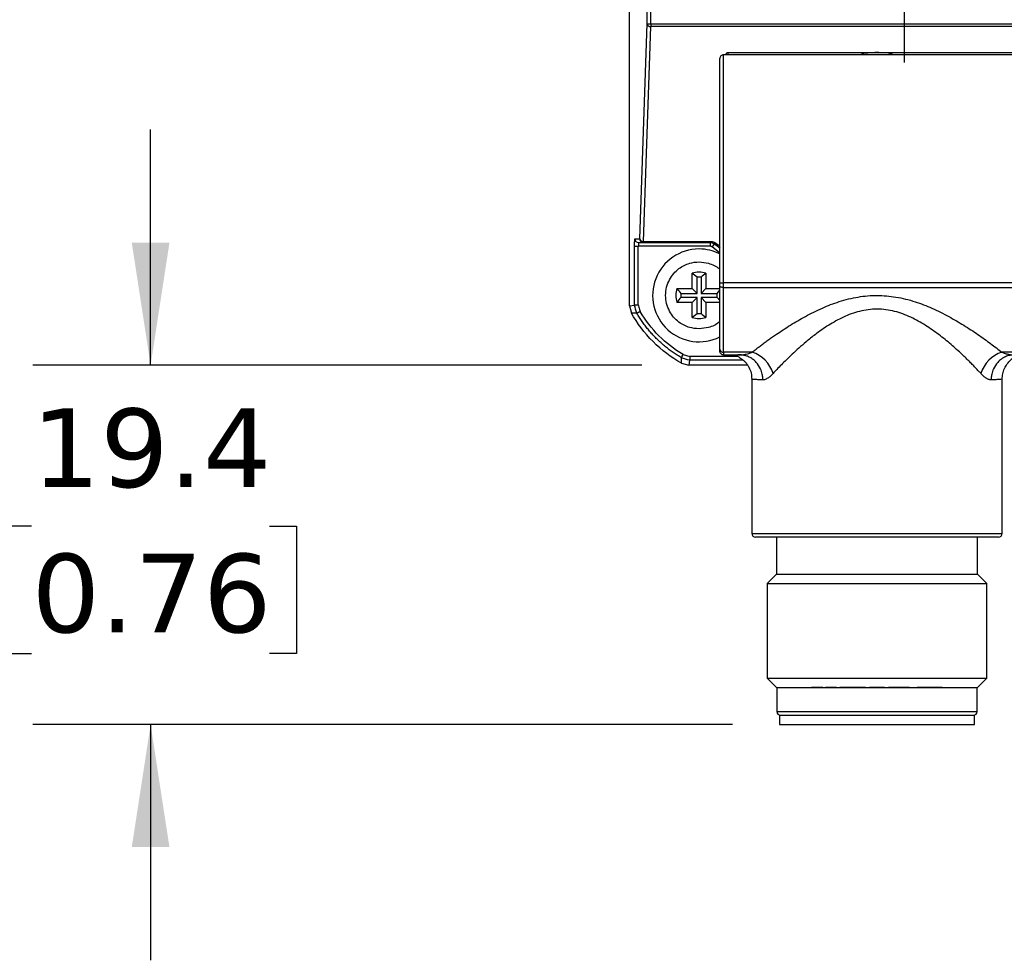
# Model space of a CAD drawing. Header units: millimetres. Extents: x 13 to 546, y 13 to 419.
# Tile 27 of 48: x 378 to 431, y 195 to 245. Entities that reach past the tile are written whole.
import ezdxf

# ---------------------------------------------------------------- set-up
doc = ezdxf.new("R2010")
doc.units = ezdxf.units.MM
doc.header["$LTSCALE"] = 2
doc.linetypes.add('SLD-Center', pattern=[19.05, 15.24, -1.27, 1.27, -1.27])
doc.linetypes.add('SLD-Solid', pattern=[0])
doc.layers.add('CENTER', color=40, linetype='SLD-Center')
doc.layers.add('DIMENSIONS', color=140, linetype='SLD-Solid', lineweight=25)
doc.styles.add('SLDTEXTSTYLE0', font='VERDANA.TTF')
doc.dimstyles.new('SLDDIMSTYLE3', dxfattribs={"dimtxt": 4.316016, "dimasz": 6.604, "dimexe": 0, "dimexo": 0.0625, "dimgap": 1.079004, "dimtad": 0, "dimtih": 1, "dimtoh": 1, "dimrnd": 1e-09, "dimzin": 12, "dimdsep": 46, "dimtxsty": 'SLDTEXTSTYLE0', "dimsah": 1, "dimcen": 0.09, "dimadec": 0, "dimazin": 3, "dimtfac": 1, "dimtmove": 0, "dimatfit": 0, "dimfxl": 0, "dimfrac": 2, "dimtolj": 1, "dimtzin": 12, "dimarcsym": 0})

# ---------------------------------------------------------------- blocks, each defined once
blk = doc.blocks.new('_D_14')
at = {"layer": 'DIMENSIONS'}
for p, q in [((385.291, 226.764), (385.291, 239.464)), ((411.765, 226.764), (378.941, 226.764)), ((378.878, 218.087), (377.428, 218.087)), ((377.428, 218.087), (377.428, 211.228)), ((391.703, 218.087), (393.153, 218.087)), ((393.153, 218.087), (393.153, 211.228)), ((377.428, 211.228), (378.878, 211.228)), ((393.153, 211.228), (391.703, 211.228)), ((416.654, 207.401), (378.941, 207.401)), ((385.291, 207.401), (385.291, 194.701))]:
    blk.add_line(p, q, dxfattribs=at)
for points in [[(385.291, 226.764), (386.307, 233.368), (384.275, 233.368)], [(385.291, 207.401), (384.275, 200.797), (386.307, 200.797)]]:
    blk.add_solid(points, dxfattribs=at)
at = {"layer": 'DIMENSIONS', "char_height": 4.2333, "attachment_point": 1, "style": 'SLDTEXTSTYLE0'}
for s, insert in [('19.4', (378.878, 224.43)), ('0.76', (378.878, 216.605))]:
    blk.add_mtext(s, dxfattribs=dict(at, insert=insert))
blk = doc.blocks.new('SW_CENTERMARKSYMBOL_4')
at = {"layer": 'CENTER', "color": 0}
for p, q in [((0, 2.54), (0, 4.29)), ((0, 0), (0, 2.54)), ((-2.54, 0), (-4.29, 0)), ((0, 0), (-2.54, 0)), ((0, 0), (0, -2.54)), ((0, 0), (2.54, 0)), ((2.54, 0), (4.29, 0)), ((0, -2.54), (0, -4.29))]:
    blk.add_line(p, q, dxfattribs=at)

msp = doc.modelspace()

# ---------------------------------------------------------------- linework, layer by layer
for p, q in [((411.10406, 229.96463), (411.10406, 281.069668)), ((412.051235, 245.1466), (412.051235, 277.142972)), ((412.251116, 245.1466), (412.251116, 277.142972)), ((411.652651, 233.571333), (412.051235, 245.1466)), ((411.852534, 233.429912), (412.251116, 245.005179)), ((412.051235, 245.1466), (412.251116, 245.1466)), ((412.251116, 245.1466), (412.251116, 245.005179)), ((412.251116, 245.1466), (457.061794, 245.1466)), ((457.061794, 245.005179), (412.251116, 245.005179)), ((416.375952, 243.606991), (453.012161, 243.606991)), ((415.968636, 231.193326), (415.968636, 243.284587)), ((416.168636, 231.193326), (416.168636, 243.484282)), ((453.144236, 243.484282), (416.168636, 243.484282)), ((411.393544, 233.571333), (411.652651, 233.571333)), ((411.379771, 230.001786), (411.37977, 233.171333)), ((411.37977, 233.171333), (411.579652, 233.171333)), ((415.443645, 233.171333), (411.579652, 233.171333)), ((411.579652, 230.018366), (411.579652, 233.171333)), ((411.593425, 233.371333), (411.852534, 233.371333)), ((411.852534, 233.429912), (415.443721, 233.429912)), ((411.852534, 233.371333), (415.443645, 233.371333)), ((415.443645, 233.371333), (415.443645, 233.171333)), ((415.669967, 233.301097), (415.556799, 233.136194)), ((415.968636, 232.791901), (415.556799, 233.136194)), ((415.783332, 233.324443), (415.968636, 233.189591)), ((414.476816, 230.898067), (414.476816, 231.715491)), ((414.744766, 230.630118), (414.744766, 231.499266)), ((414.958867, 231.499266), (414.958867, 230.630118)), ((415.226816, 231.715491), (415.226816, 230.898067)), ((413.659392, 230.898067), (414.476816, 230.898067)), ((414.476816, 230.898067), (414.744766, 230.630118)), ((415.226816, 230.898067), (414.958867, 230.630118)), ((415.226816, 230.898067), (415.968636, 230.898067)), ((415.968636, 231.193326), (416.168636, 231.193326)), ((416.168636, 230.940253), (416.168636, 231.193326)), ((453.144236, 231.193326), (416.168636, 231.193326)), ((416.168636, 230.940253), (453.144236, 230.940253)), ((416.168636, 227.463123), (416.168636, 230.940253)), ((413.875618, 230.630118), (414.744766, 230.630118)), ((414.744766, 230.416016), (413.875618, 230.416016)), ((414.476816, 230.148067), (414.744766, 230.416016)), ((414.744766, 229.546868), (414.744766, 230.416016)), ((414.958867, 230.630118), (415.828015, 230.630118)), ((415.226816, 230.148067), (414.958867, 230.416016)), ((415.828015, 230.416016), (414.958867, 230.416016)), ((414.958867, 230.416016), (414.958867, 229.546868)), ((415.828015, 230.630118), (415.968636, 230.804377)), ((415.968636, 230.241757), (415.828015, 230.416016)), ((411.10406, 229.96463), (411.379771, 230.001786)), ((411.10406, 229.96463), (411.206836, 229.572485)), ((414.476816, 230.148067), (413.659392, 230.148067)), ((414.476816, 229.330643), (414.476816, 230.148067)), ((415.226816, 230.148067), (415.226816, 229.330643)), ((415.968636, 230.148067), (415.226816, 230.148067)), ((411.503176, 229.559977), (411.206836, 229.572485)), ((413.912971, 226.866349), (413.90505, 227.159569)), ((416.937972, 227.236545), (414.362732, 227.236545)), ((417.71879, 227.463123), (416.168636, 227.463123)), ((416.168636, 227.463123), (416.168636, 227.317592)), ((416.168636, 227.317592), (417.049069, 227.317592)), ((438.21876, 227.463123), (431.169324, 227.463123)), ((413.912971, 226.866349), (414.305117, 226.763573)), ((414.346125, 227.036662), (414.305117, 226.763573)), ((417.474179, 226.763573), (414.305117, 226.763573)), ((417.230741, 227.036661), (414.346125, 227.036662)), ((417.694082, 226.019368), (417.694082, 217.701459)), ((431.194032, 217.701459), (431.194032, 226.01938)), ((417.694082, 217.701459), (424.444057, 217.701459)), ((424.444057, 217.701459), (431.194032, 217.701459)), ((419.019057, 217.501459), (419.019057, 215.501459)), ((429.869057, 215.501459), (429.869057, 217.501459)), ((419.019057, 215.501459), (418.519057, 215.001459)), ((419.019057, 215.501459), (424.444057, 215.501459)), ((424.444057, 215.501459), (429.869057, 215.501459)), ((430.369057, 215.001459), (429.869057, 215.501459)), ((418.519057, 215.001459), (418.519057, 209.901459)), ((418.519057, 215.001459), (430.369057, 215.001459)), ((430.369057, 209.901459), (430.369057, 215.001459)), ((418.519057, 209.901459), (419.019057, 209.401459)), ((418.519057, 209.901459), (424.444057, 209.901459)), ((424.444057, 209.901459), (430.369057, 209.901459)), ((429.869057, 209.401459), (430.369057, 209.901459)), ((419.019057, 209.401459), (424.444057, 209.401459)), ((419.044057, 209.401459), (419.044057, 208.101459)), ((424.444057, 209.401459), (429.869057, 209.401459)), ((429.844057, 208.101459), (429.844057, 209.401459)), ((419.044057, 208.101459), (424.444057, 208.101459)), ((424.444057, 208.101459), (429.844057, 208.101459)), ((419.194057, 207.901459), (419.194057, 207.401459)), ((419.194057, 207.901459), (424.444057, 207.901459)), ((424.444057, 207.901459), (429.694057, 207.901459)), ((429.694057, 207.401459), (429.694057, 207.901459)), ((419.194057, 207.401459), (424.444057, 207.401459)), ((424.444057, 207.401459), (429.694057, 207.401459))]:
    msp.add_line(p, q)
at = {"flags": 128}
for points in [[(411.852534, 233.371333), (411.852534, 233.372296), (411.852534, 233.375176), (411.852534, 233.379945), (411.852534, 233.386557), (411.852534, 233.394949), (411.852534, 233.405039), (411.852534, 233.416731), (411.852534, 233.429912)], [(416.168636, 230.940253), (416.129618, 230.942198), (416.0921, 230.947959), (416.057522, 230.957313), (416.027215, 230.969902), (416.002342, 230.985242), (415.98386, 231.002744), (415.972479, 231.021733), (415.968636, 231.041482)]]:
    msp.add_lwpolyline(points, dxfattribs=at)
for centre, radius, start, end in [((412.230516, 245.188027), 0.184005, 193.0110601, 276.428151), ((411.593484, 233.571274), 0.199941, 179.9830311, 269.983021), ((411.831932, 233.61276), 0.184005, 193.0111486, 276.4283702), ((411.852592, 233.571274), 0.199941, 179.9830309, 269.9833858), ((414.851816, 230.523067), 2.5, 90, 296.6821332), ((414.851816, 230.523067), 2.5, 63.4660542, 90), ((414.851816, 230.523067), 1.25, 72.5423969, 107.4576031), ((414.851816, 230.523067), 0.982051, 83.7419002, 96.2580998), ((414.851816, 230.523067), 1.25, 162.5423969, 197.4576031), ((414.851816, 230.523067), 0.982051, 173.7419002, 186.2580998), ((414.851816, 230.523067), 0.982051, 353.7419002, 6.2580998), ((414.851816, 230.523067), 1.25, 252.5423969, 287.4576031), ((414.851816, 230.523067), 0.982051, 263.7419002, 276.2580998), ((416.15509, 227.64976), 0.187128, 184.8633714, 274.1512824), ((417.183538, 225.82133), 1.726841, 16.452718, 71.9431641), ((431.704576, 225.82133), 1.726841, 108.0568359, 163.547282), ((417.894082, 217.701459), 0.2, 180, 270), ((430.994032, 217.701459), 0.2, 270, 0), ((419.244057, 208.101459), 0.2, 180, 270), ((429.644057, 208.101459), 0.2, 270, 0)]:
    msp.add_arc(centre, radius, start, end)
msp.add_ellipse((416.168636, 243.284587), major_axis=(0.2, 0), ratio=0.998472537, start_param=1.570796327, end_param=3.141592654)
for points, knots in [([(416.275007, 243.484282), (416.288054, 243.504788), (416.301556, 243.526008), (416.323771, 243.551049), (416.343273, 243.571877), (416.362083, 243.592089), (416.375952, 243.606991)], [0, 0, 0, 0, 0.472998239, 0.4894862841, 0.6236090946, 1, 1, 1, 1]), ([(416.44388, 243.484282), (416.436469, 243.501263), (416.415939, 243.548306), (416.391542, 243.58411), (416.375952, 243.606991)], [0, 0, 0, 0, 0.360957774, 1, 1, 1, 1]), ([(424.44413, 243.603871), (424.279536, 243.599912), (424.017523, 243.593609), (423.730161, 243.559223), (423.614989, 243.509055), (423.590537, 243.490835), (423.587078, 243.484469), (423.586977, 243.484282)], [0, 0, 0, 0, 0.565031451, 0.89945719, 0.975197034, 0.999271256, 1, 1, 1, 1]), ([(425.301154, 243.484282), (425.301059, 243.484452), (425.298001, 243.489946), (425.277937, 243.505899), (425.135776, 243.573321), (424.842522, 243.593106), (424.576762, 243.600287), (424.44413, 243.603871)], [0, 0, 0, 0, 0.000667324, 0.021544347, 0.085099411, 0.543403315, 1, 1, 1, 1]), ([(411.37977, 233.171333), (411.3798, 233.192077), (411.37986, 233.233153), (411.380366, 233.293191), (411.38118, 233.350483), (411.382336, 233.404667), (411.383815, 233.458016), (411.385872, 233.506739), (411.388278, 233.543369), (411.390907, 233.568008), (411.392642, 233.570196), (411.393544, 233.571333)], [0, 0, 0, 0, 0.09903914, 0.196107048, 0.293674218, 0.394174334, 0.499838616, 0.619806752, 0.759773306, 0.87521078, 1, 1, 1, 1]), ([(411.593425, 233.371333), (411.589809, 233.371333), (411.586236, 233.349779), (411.581136, 233.275731), (411.579652, 233.22384), (411.579652, 233.171333)], [0, 0, 0, 0, 0.5, 0.5, 1, 1, 1, 1]), ([(415.556799, 233.136194), (415.545285, 233.143192), (415.522494, 233.157045), (415.483726, 233.169084), (415.457098, 233.170578), (415.443645, 233.171333)], [0, 0, 0, 0, 0.335644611, 0.664355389, 1, 1, 1, 1]), ([(415.443721, 233.429912), (415.463652, 233.429332), (415.50369, 233.428168), (415.563204, 233.418787), (415.631792, 233.401283), (415.708479, 233.371534), (415.757921, 233.34043), (415.783332, 233.324443)], [0, 0, 0, 0, 0.157219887, 0.315836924, 0.478863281, 0.732150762, 1, 1, 1, 1]), ([(415.783332, 233.324444), (415.762107, 233.309009), (415.739643, 233.297875), (415.699672, 233.289621), (415.682408, 233.292552), (415.670033, 233.301052)], [0, 0, 0, 0, 0.5, 0.5, 1, 1, 1, 1]), ([(414.851816, 228.723067), (414.681624, 228.737202), (414.296152, 228.769216), (413.824509, 229.015726), (413.473582, 229.341449), (413.243392, 229.680704), (413.088508, 230.079779), (413.033193, 230.523075), (413.088507, 230.966326), (413.243458, 231.365687), (413.473683, 231.704501), (413.824735, 232.032013), (414.295745, 232.267956), (414.852973, 232.348478), (415.402648, 232.263069), (415.788682, 232.099867), (415.95646, 231.940242), (415.968636, 231.928657)], [0, 0, 0, 0, 0.074425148, 0.16856634, 0.226036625, 0.283431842, 0.346758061, 0.412033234, 0.477308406, 0.540634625, 0.598104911, 0.655500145, 0.749641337, 0.824066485, 0.898491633, 0.992632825, 1, 1, 1, 1]), ([(415.968636, 231.041482), (415.968636, 231.057263), (415.968636, 231.088573), (415.968636, 231.140277), (415.968636, 231.175548), (415.968636, 231.193326)], [0, 0, 0, 0, 0.335122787, 0.664877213, 1, 1, 1, 1]), ([(415.968636, 227.633895), (415.968636, 227.687108), (415.968636, 227.793402), (415.968636, 227.962567), (415.968636, 228.138536), (415.968636, 228.322023), (415.968636, 228.512837), (415.968636, 228.711027), (415.968636, 228.916583), (415.968636, 229.199569), (415.968636, 229.568855), (415.968636, 230.036282), (415.968636, 230.525541), (415.968636, 230.869238), (415.968636, 231.041482)], [0, 0, 0, 0, 0.062624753, 0.125096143, 0.187473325, 0.249815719, 0.312182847, 0.37463416, 0.437228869, 0.500025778, 0.625111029, 0.749816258, 0.874620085, 1, 1, 1, 1]), ([(417.71879, 227.463123), (417.77287, 227.506148), (417.881293, 227.592406), (418.052811, 227.725396), (418.231254, 227.861006), (418.417245, 227.999227), (418.610614, 228.139717), (418.811411, 228.282241), (419.189165, 228.544024), (419.764276, 228.922004), (420.590556, 229.404825), (421.466226, 229.842204), (422.418342, 230.211362), (423.412097, 230.460725), (424.450566, 230.550308), (425.49042, 230.458793), (426.484671, 230.206475), (427.43741, 229.835277), (428.311847, 229.396997), (429.136631, 228.914001), (429.76396, 228.50106), (430.236686, 228.17011), (430.570568, 227.926479), (430.883564, 227.689524), (431.074365, 227.538357), (431.169324, 227.463123)], [0, 0, 0, 0, 0.017589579, 0.035264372, 0.053037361, 0.070921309, 0.088928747, 0.107071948, 0.125362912, 0.188514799, 0.250127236, 0.314956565, 0.375277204, 0.439335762, 0.500398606, 0.561439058, 0.625777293, 0.686109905, 0.750976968, 0.812512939, 0.875593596, 0.907254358, 0.938498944, 0.969391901, 1, 1, 1, 1]), ([(411.379771, 230.001786), (411.381053, 230.001917), (411.383748, 230.002192), (411.399878, 230.003725), (411.427125, 230.006054), (411.467299, 230.009296), (411.519486, 230.013381), (411.559135, 230.016666), (411.579652, 230.018366)], [0, 0, 0, 0, 0.132933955, 0.279336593, 0.439233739, 0.612640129, 0.799562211, 1, 1, 1, 1]), ([(411.579652, 230.018366), (411.587781, 229.976346), (411.604025, 229.892376), (411.638664, 229.768579), (411.668361, 229.688309), (411.683232, 229.648114)], [0, 0, 0, 0, 0.333356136, 0.666175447, 1, 1, 1, 1]), ([(413.912971, 226.866349), (413.357123, 227.179198), (412.833738, 227.574219), (411.914706, 228.493251), (411.519685, 229.016636), (411.206836, 229.572485)], [0, 0, 0, 0, 0.5, 0.5, 1, 1, 1, 1]), ([(413.90505, 227.159569), (413.830234, 227.204463), (413.680269, 227.294451), (413.461793, 227.440734), (413.248053, 227.595419), (413.040084, 227.759038), (412.838298, 227.931046), (412.643243, 228.111132), (412.455394, 228.298871), (412.275199, 228.493814), (412.103083, 228.695486), (411.939356, 228.90334), (411.784562, 229.116962), (411.638172, 229.335316), (411.548107, 229.485202), (411.503176, 229.559977)], [0, 0, 0, 0, 0.0762397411, 0.1528211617, 0.2296840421, 0.3067668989, 0.3840072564, 0.4613419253, 0.5387072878, 0.6160395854, 0.6932752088, 0.7703509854, 0.8472044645, 0.9237741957, 1, 1, 1, 1]), ([(411.683232, 229.648114), (411.669576, 229.64142), (411.64405, 229.628908), (411.610726, 229.612476), (411.585871, 229.600331), (411.569285, 229.592335), (411.543418, 229.57985), (411.512854, 229.564618), (411.506344, 229.561499), (411.503199, 229.559992)], [0, 0, 0, 0, 0.148327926, 0.277254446, 0.380829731, 0.455822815, 0.50094426, 0.758906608, 1, 1, 1, 1]), ([(413.992998, 227.339725), (413.516077, 227.620113), (413.081348, 227.956717), (412.303466, 228.733625), (411.964133, 229.173876), (411.683232, 229.648114)], [0, 0, 0, 0, 0.5, 0.5, 1, 1, 1, 1]), ([(430.048442, 226.310413), (430.006584, 226.355834), (429.919467, 226.450367), (429.776747, 226.601661), (429.617452, 226.766773), (429.439873, 226.946085), (429.242954, 227.13942), (429.009817, 227.362251), (428.74044, 227.609901), (428.436167, 227.879134), (428.116513, 228.147116), (427.668582, 228.497415), (427.070288, 228.919729), (426.279233, 229.363965), (425.404588, 229.693125), (424.76719, 229.78023), (424.132181, 229.781151), (423.495419, 229.696149), (422.620356, 229.369525), (421.829863, 228.926968), (421.168836, 228.463419), (420.507375, 227.9321), (419.990597, 227.472485), (419.56379, 227.059361), (419.29191, 226.787841), (419.051448, 226.53904), (418.908546, 226.384768), (418.839671, 226.310413)], [0, 0, 0, 0, 0.017234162, 0.035868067, 0.055904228, 0.077344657, 0.100190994, 0.124444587, 0.155414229, 0.186476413, 0.217700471, 0.248989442, 0.311517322, 0.374058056, 0.436618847, 0.499317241, 0.500025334, 0.562614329, 0.625091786, 0.687652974, 0.74988875, 0.797413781, 0.874806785, 0.90927743, 0.941628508, 0.971866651, 1, 1, 1, 1]), ([(415.968636, 229.117467), (415.956459, 229.105896), (415.788652, 228.946433), (415.403076, 228.773801), (415.02066, 228.738606), (414.851816, 228.723067)], [0, 0, 0, 0, 0.041869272, 0.576967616, 1, 1, 1, 1]), ([(413.90505, 227.15957), (413.905495, 227.160499), (413.906411, 227.162406), (413.911686, 227.173231), (413.92004, 227.190267), (413.932721, 227.21598), (413.955289, 227.263043), (413.978034, 227.309296), (413.992998, 227.339725)], [0, 0, 0, 0, 0.118056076, 0.242383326, 0.371104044, 0.501879, 0.672301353, 1, 1, 1, 1]), ([(413.992998, 227.339725), (414.033148, 227.324932), (414.113328, 227.29539), (414.236945, 227.260887), (414.320781, 227.244663), (414.362732, 227.236545)], [0, 0, 0, 0, 0.333814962, 0.666643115, 1, 1, 1, 1]), ([(414.362732, 227.236545), (414.361436, 227.221024), (414.358908, 227.190763), (414.355592, 227.148853), (414.352754, 227.113121), (414.35042, 227.084368), (414.348578, 227.06272), (414.347247, 227.048008), (414.346369, 227.039091), (414.346204, 227.037452), (414.346125, 227.036662)], [0, 0, 0, 0, 0.151689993, 0.295743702, 0.432163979, 0.560955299, 0.682124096, 0.795679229, 0.901632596, 1, 1, 1, 1]), ([(415.968636, 227.517651), (415.968636, 227.519525), (415.968636, 227.523245), (415.968636, 227.538996), (415.968636, 227.562353), (415.968636, 227.59341), (415.968636, 227.62033), (415.968636, 227.633895)], [0, 0, 0, 0, 0.2020958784, 0.4010512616, 0.5989487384, 0.7979041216, 1, 1, 1, 1]), ([(416.168636, 227.317592), (416.154189, 227.318505), (416.124098, 227.320406), (416.079451, 227.336506), (416.036704, 227.364168), (416.000443, 227.404919), (415.973988, 227.457445), (415.970456, 227.497184), (415.968636, 227.517651)], [0, 0, 0, 0, 0.138076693, 0.287601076, 0.448565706, 0.620961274, 0.80477684, 1, 1, 1, 1]), ([(417.136537, 227.314054), (417.061064, 227.315499), (416.89991, 227.318584), (416.850323, 227.30189), (416.884534, 227.268136), (416.943312, 227.232699), (417.026811, 227.184212), (417.129337, 227.11852), (417.243444, 227.03092), (417.357647, 226.920829), (417.461671, 226.79118), (417.577616, 226.598486), (417.675106, 226.333586), (417.68773, 226.124917), (417.694116, 226.019365)], [0, 0, 0, 0, 0.186561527, 0.398355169, 0.491225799, 0.573040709, 0.642479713, 0.698967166, 0.744534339, 0.783148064, 0.818591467, 0.853581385, 0.925935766, 1, 1, 1, 1]), ([(417.049069, 227.317592), (417.053738, 227.317585), (417.062512, 227.317571), (417.070754, 227.317476), (417.074611, 227.317431)], [0, 0, 0, 0, 0.532133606, 1, 1, 1, 1]), ([(417.074611, 227.317431), (417.105831, 227.319011), (417.171014, 227.322309), (417.276518, 227.337076), (417.396906, 227.361356), (417.545499, 227.400271), (417.65578, 227.44027), (417.71879, 227.463123)], [0, 0, 0, 0, 0.153457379, 0.320393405, 0.50093308, 0.714857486, 1, 1, 1, 1]), ([(418.291647, 225.967336), (418.290921, 226.002158), (418.288781, 226.104811), (418.258931, 226.310294), (418.161372, 226.609536), (417.986017, 226.87764), (417.78202, 227.068204), (417.608727, 227.182215), (417.428957, 227.26037), (417.250243, 227.307222), (417.131916, 227.314103), (417.074611, 227.317435)], [0, 0, 0, 0, 0.049732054, 0.146609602, 0.295823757, 0.499880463, 0.608368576, 0.713658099, 0.814558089, 0.910190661, 1, 1, 1, 1]), ([(431.813502, 227.317435), (431.778133, 227.315985), (431.705904, 227.313025), (431.596357, 227.295038), (431.484511, 227.265796), (431.371872, 227.223394), (431.260184, 227.167482), (431.151406, 227.097739), (431.047583, 227.014325), (430.88684, 226.85428), (430.726617, 226.609346), (430.629125, 226.310045), (430.599322, 226.104633), (430.597189, 226.002084), (430.596466, 225.967336)], [0, 0, 0, 0, 0.055429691, 0.113195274, 0.173203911, 0.235315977, 0.299342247, 0.365043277, 0.432131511, 0.500276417, 0.704384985, 0.853583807, 0.950389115, 1, 1, 1, 1]), ([(431.169324, 227.463123), (431.213047, 227.44695), (431.293541, 227.417176), (431.403183, 227.38447), (431.526593, 227.353274), (431.662941, 227.326812), (431.765369, 227.32043), (431.813503, 227.317431)], [0, 0, 0, 0, 0.197839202, 0.36422095, 0.499155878, 0.764644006, 1, 1, 1, 1]), ([(431.193997, 226.019365), (431.199375, 226.114116), (431.207507, 226.257404), (431.260395, 226.446768), (431.316079, 226.587391), (431.387795, 226.720655), (431.504368, 226.890899), (431.655088, 227.052262), (431.797125, 227.183193), (431.871516, 227.266864), (431.861098, 227.308709), (431.774253, 227.310488), (431.735738, 227.311278)], [0, 0, 0, 0, 0.068886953, 0.104174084, 0.140341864, 0.178993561, 0.222907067, 0.333607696, 0.477063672, 0.649595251, 0.844599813, 1, 1, 1, 1]), ([(418.839671, 226.310413), (418.815633, 226.284977), (418.767892, 226.234459), (418.696496, 226.16893), (418.626205, 226.1118), (418.548113, 226.057362), (418.463716, 226.010723), (418.374421, 225.976715), (418.319128, 225.97045), (418.291647, 225.967336)], [0, 0, 0, 0, 0.126621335, 0.251482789, 0.375038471, 0.497756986, 0.668162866, 0.835073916, 1, 1, 1, 1]), ([(430.596467, 225.967336), (430.580136, 225.968751), (430.547385, 225.971587), (430.495943, 225.984652), (430.442744, 226.004169), (430.387628, 226.030739), (430.304612, 226.079708), (430.190957, 226.163985), (430.096296, 226.261245), (430.048442, 226.310413)], [0, 0, 0, 0, 0.098757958, 0.198050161, 0.298211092, 0.399566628, 0.502431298, 0.748461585, 1, 1, 1, 1]), ([(418.291647, 225.967336), (418.220462, 225.970512), (418.057562, 225.977779), (417.88653, 225.988752), (417.764347, 226.000331), (417.699408, 226.010243), (417.701833, 226.016765), (417.702801, 226.019368)], [0, 0, 0, 0, 0.191641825, 0.438559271, 0.633932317, 0.853875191, 1, 1, 1, 1]), ([(431.178579, 226.01938), (431.177157, 226.014764), (431.174077, 226.004764), (431.027814, 225.9906), (430.830977, 225.977778), (430.667779, 225.970512), (430.596467, 225.967336)], [0, 0, 0, 0, 0.2591449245, 0.5613699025, 0.8083328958, 1, 1, 1, 1]), ([(430.994032, 217.501459), (430.994032, 217.501459), (430.303912, 217.501459), (427.847265, 217.501459), (426.181169, 217.501459), (422.706944, 217.501459), (421.040849, 217.501459), (418.584201, 217.501459), (417.894082, 217.501459), (417.894082, 217.501459)], [0, 0, 0, 0, 0.25, 0.25, 0.5, 0.5, 0.75, 0.75, 1, 1, 1, 1]), ([(421.221492, 209.401459), (421.280397, 209.401459), (421.339185, 209.401459), (421.437141, 209.401459), (421.476114, 209.401459), (421.521198, 209.401459), (421.527219, 209.401459), (421.504236, 209.401459), (421.475276, 209.401459), (421.391972, 209.401459), (421.337792, 209.401459), (421.222246, 209.401459), (421.161108, 209.401459), (421.052266, 209.401459), (421.004777, 209.401459), (420.939325, 209.401459), (420.921492, 209.401459), (420.921492, 209.401459)], [0, 0, 0, 0, 0.125, 0.125, 0.25, 0.25, 0.375, 0.375, 0.5, 0.5, 0.625, 0.625, 0.75, 0.75, 0.875, 0.875, 1, 1, 1, 1]), ([(421.970896, 209.401459), (422.029801, 209.401459), (422.08859, 209.401459), (422.186545, 209.401459), (422.225518, 209.401459), (422.270602, 209.401459), (422.276624, 209.401459), (422.25364, 209.401459), (422.22468, 209.401459), (422.141376, 209.401459), (422.087196, 209.401459), (421.97165, 209.401459), (421.910512, 209.401459), (421.80167, 209.401459), (421.754181, 209.401459), (421.68873, 209.401459), (421.670896, 209.401459), (421.670896, 209.401459)], [0, 0, 0, 0, 0.125, 0.125, 0.25, 0.25, 0.375, 0.375, 0.5, 0.5, 0.625, 0.625, 0.75, 0.75, 0.875, 0.875, 1, 1, 1, 1]), ([(422.748355, 209.401459), (422.80726, 209.401459), (422.866049, 209.401459), (422.964004, 209.401459), (423.002977, 209.401459), (423.048061, 209.401459), (423.054083, 209.401459), (423.031099, 209.401459), (423.002139, 209.401459), (422.918835, 209.401459), (422.864655, 209.401459), (422.749109, 209.401459), (422.687971, 209.401459), (422.579129, 209.401459), (422.53164, 209.401459), (422.466188, 209.401459), (422.448355, 209.401459), (422.448355, 209.401459)], [0, 0, 0, 0, 0.125, 0.125, 0.25, 0.25, 0.375, 0.375, 0.5, 0.5, 0.625, 0.625, 0.75, 0.75, 0.875, 0.875, 1, 1, 1, 1]), ([(422.984679, 209.401459), (423.043584, 209.401459), (423.102373, 209.401459), (423.200328, 209.401459), (423.239301, 209.401459), (423.284385, 209.401459), (423.290407, 209.401459), (423.267423, 209.401459), (423.238464, 209.401459), (423.155159, 209.401459), (423.10098, 209.401459), (422.985434, 209.401459), (422.924295, 209.401459), (422.815453, 209.401459), (422.767964, 209.401459), (422.702513, 209.401459), (422.684679, 209.401459), (422.684679, 209.401459)], [0, 0, 0, 0, 0.125, 0.125, 0.25, 0.25, 0.375, 0.375, 0.5, 0.5, 0.625, 0.625, 0.75, 0.75, 0.875, 0.875, 1, 1, 1, 1]), ([(423.085608, 209.401459), (423.144513, 209.401459), (423.203302, 209.401459), (423.301257, 209.401459), (423.34023, 209.401459), (423.385314, 209.401459), (423.391336, 209.401459), (423.368352, 209.401459), (423.339392, 209.401459), (423.256088, 209.401459), (423.201908, 209.401459), (423.086362, 209.401459), (423.025224, 209.401459), (422.916382, 209.401459), (422.868893, 209.401459), (422.803442, 209.401459), (422.785608, 209.401459), (422.785608, 209.401459)], [0, 0, 0, 0, 0.125, 0.125, 0.25, 0.25, 0.375, 0.375, 0.5, 0.5, 0.625, 0.625, 0.75, 0.75, 0.875, 0.875, 1, 1, 1, 1]), ([(423.518288, 209.401459), (423.577193, 209.401459), (423.635981, 209.401459), (423.733936, 209.401459), (423.77291, 209.401459), (423.817994, 209.401459), (423.824015, 209.401459), (423.801032, 209.401459), (423.772072, 209.401459), (423.688768, 209.401459), (423.634588, 209.401459), (423.519042, 209.401459), (423.457904, 209.401459), (423.349062, 209.401459), (423.301573, 209.401459), (423.236121, 209.401459), (423.218288, 209.401459), (423.218288, 209.401459)], [0, 0, 0, 0, 0.125, 0.125, 0.25, 0.25, 0.375, 0.375, 0.5, 0.5, 0.625, 0.625, 0.75, 0.75, 0.875, 0.875, 1, 1, 1, 1]), ([(424.343128, 209.401459), (424.402033, 209.401459), (424.460821, 209.401459), (424.558776, 209.401459), (424.59775, 209.401459), (424.642834, 209.401459), (424.648855, 209.401459), (424.625872, 209.401459), (424.596912, 209.401459), (424.513608, 209.401459), (424.459428, 209.401459), (424.343882, 209.401459), (424.282744, 209.401459), (424.173902, 209.401459), (424.126413, 209.401459), (424.060961, 209.401459), (424.043128, 209.401459), (424.043128, 209.401459)], [0, 0, 0, 0, 0.125, 0.125, 0.25, 0.25, 0.375, 0.375, 0.5, 0.5, 0.625, 0.625, 0.75, 0.75, 0.875, 0.875, 1, 1, 1, 1]), ([(424.444057, 209.401459), (424.502961, 209.401459), (424.56175, 209.401459), (424.659705, 209.401459), (424.698679, 209.401459), (424.743762, 209.401459), (424.749784, 209.401459), (424.7268, 209.401459), (424.697841, 209.401459), (424.614537, 209.401459), (424.560357, 209.401459), (424.444811, 209.401459), (424.383673, 209.401459), (424.274831, 209.401459), (424.227342, 209.401459), (424.16189, 209.401459), (424.144057, 209.401459), (424.144057, 209.401459)], [0, 0, 0, 0, 0.125, 0.125, 0.25, 0.25, 0.375, 0.375, 0.5, 0.5, 0.625, 0.625, 0.75, 0.75, 0.875, 0.875, 1, 1, 1, 1]), ([(424.531967, 209.401459), (424.590872, 209.401459), (424.64966, 209.401459), (424.747616, 209.401459), (424.786589, 209.401459), (424.831673, 209.401459), (424.837694, 209.401459), (424.814711, 209.401459), (424.785751, 209.401459), (424.702447, 209.401459), (424.648267, 209.401459), (424.532721, 209.401459), (424.471583, 209.401459), (424.362741, 209.401459), (424.315252, 209.401459), (424.2498, 209.401459), (424.231967, 209.401459), (424.231967, 209.401459)], [0, 0, 0, 0, 0.125, 0.125, 0.25, 0.25, 0.375, 0.375, 0.5, 0.5, 0.625, 0.625, 0.75, 0.75, 0.875, 0.875, 1, 1, 1, 1]), ([(424.544985, 209.401459), (424.60389, 209.401459), (424.662679, 209.401459), (424.760634, 209.401459), (424.799607, 209.401459), (424.844691, 209.401459), (424.850713, 209.401459), (424.827729, 209.401459), (424.79877, 209.401459), (424.715466, 209.401459), (424.661286, 209.401459), (424.54574, 209.401459), (424.484601, 209.401459), (424.375759, 209.401459), (424.32827, 209.401459), (424.262819, 209.401459), (424.244985, 209.401459), (424.244985, 209.401459)], [0, 0, 0, 0, 0.125, 0.125, 0.25, 0.25, 0.375, 0.375, 0.5, 0.5, 0.625, 0.625, 0.75, 0.75, 0.875, 0.875, 1, 1, 1, 1]), ([(424.643128, 209.401459), (424.643128, 209.401459), (424.610796, 209.401459), (424.499724, 209.401459), (424.421668, 209.401459), (424.343128, 209.401459)], [0, 0, 0, 0, 0.5, 0.5, 1, 1, 1, 1]), ([(425.364387, 209.401459), (425.423292, 209.401459), (425.48208, 209.401459), (425.580035, 209.401459), (425.619009, 209.401459), (425.664093, 209.401459), (425.670114, 209.401459), (425.647131, 209.401459), (425.618171, 209.401459), (425.534867, 209.401459), (425.480687, 209.401459), (425.365141, 209.401459), (425.304003, 209.401459), (425.195161, 209.401459), (425.147672, 209.401459), (425.08222, 209.401459), (425.064387, 209.401459), (425.064387, 209.401459)], [0, 0, 0, 0, 0.125, 0.125, 0.25, 0.25, 0.375, 0.375, 0.5, 0.5, 0.625, 0.625, 0.75, 0.75, 0.875, 0.875, 1, 1, 1, 1]), ([(425.802505, 209.401459), (425.86141, 209.401459), (425.920198, 209.401459), (426.018154, 209.401459), (426.057127, 209.401459), (426.102211, 209.401459), (426.108232, 209.401459), (426.085249, 209.401459), (426.056289, 209.401459), (425.972985, 209.401459), (425.918805, 209.401459), (425.803259, 209.401459), (425.742121, 209.401459), (425.633279, 209.401459), (425.58579, 209.401459), (425.520338, 209.401459), (425.502505, 209.401459), (425.502505, 209.401459)], [0, 0, 0, 0, 0.125, 0.125, 0.25, 0.25, 0.375, 0.375, 0.5, 0.5, 0.625, 0.625, 0.75, 0.75, 0.875, 0.875, 1, 1, 1, 1]), ([(425.903434, 209.401459), (425.962339, 209.401459), (426.021127, 209.401459), (426.119082, 209.401459), (426.158056, 209.401459), (426.20314, 209.401459), (426.209161, 209.401459), (426.186178, 209.401459), (426.157218, 209.401459), (426.073914, 209.401459), (426.019734, 209.401459), (425.904188, 209.401459), (425.84305, 209.401459), (425.734208, 209.401459), (425.686719, 209.401459), (425.621267, 209.401459), (425.603434, 209.401459), (425.603434, 209.401459)], [0, 0, 0, 0, 0.125, 0.125, 0.25, 0.25, 0.375, 0.375, 0.5, 0.5, 0.625, 0.625, 0.75, 0.75, 0.875, 0.875, 1, 1, 1, 1]), ([(426.913533, 209.401459), (426.972438, 209.401459), (427.031227, 209.401459), (427.129182, 209.401459), (427.168155, 209.401459), (427.213239, 209.401459), (427.21926, 209.401459), (427.196277, 209.401459), (427.167317, 209.401459), (427.084013, 209.401459), (427.029833, 209.401459), (426.914287, 209.401459), (426.853149, 209.401459), (426.744307, 209.401459), (426.696818, 209.401459), (426.631366, 209.401459), (426.613533, 209.401459), (426.613533, 209.401459)], [0, 0, 0, 0, 0.125, 0.125, 0.25, 0.25, 0.375, 0.375, 0.5, 0.5, 0.625, 0.625, 0.75, 0.75, 0.875, 0.875, 1, 1, 1, 1]), ([(427.378679, 209.401459), (427.437584, 209.401459), (427.496372, 209.401459), (427.594327, 209.401459), (427.633301, 209.401459), (427.678384, 209.401459), (427.684406, 209.401459), (427.661422, 209.401459), (427.632463, 209.401459), (427.549159, 209.401459), (427.494979, 209.401459), (427.379433, 209.401459), (427.318295, 209.401459), (427.209453, 209.401459), (427.161964, 209.401459), (427.096512, 209.401459), (427.078679, 209.401459), (427.078679, 209.401459)], [0, 0, 0, 0, 0.125, 0.125, 0.25, 0.25, 0.375, 0.375, 0.5, 0.5, 0.625, 0.625, 0.75, 0.75, 0.875, 0.875, 1, 1, 1, 1]), ([(427.665881, 209.401459), (427.724786, 209.401459), (427.783574, 209.401459), (427.88153, 209.401459), (427.920503, 209.401459), (427.965587, 209.401459), (427.971608, 209.401459), (427.948625, 209.401459), (427.919665, 209.401459), (427.836361, 209.401459), (427.782181, 209.401459), (427.666635, 209.401459), (427.605497, 209.401459), (427.496655, 209.401459), (427.449166, 209.401459), (427.383714, 209.401459), (427.365881, 209.401459), (427.365881, 209.401459)], [0, 0, 0, 0, 0.125, 0.125, 0.25, 0.25, 0.375, 0.375, 0.5, 0.5, 0.625, 0.625, 0.75, 0.75, 0.875, 0.875, 1, 1, 1, 1])]:
    msp.add_open_spline(points, degree=3, knots=knots)
for points in [[(415.443645, 233.371333), (415.44367, 233.371333), (415.443696, 233.392888), (415.443721, 233.429912)], [(415.443645, 233.371333), (415.524163, 233.371303), (415.603624, 233.34664), (415.670033, 233.301052)], [(415.670033, 233.301052), (415.77958, 233.225809), (415.887077, 233.147582), (415.992363, 233.066483)], [(414.744766, 231.499266), (414.655861, 231.578954), (414.566473, 231.649701), (414.476816, 231.715491)], [(415.226816, 231.715491), (415.13716, 231.649701), (415.047772, 231.578954), (414.958867, 231.499266)], [(413.659392, 230.898067), (413.725182, 230.808411), (413.795929, 230.719023), (413.875618, 230.630118)], [(413.875618, 230.416016), (413.795929, 230.327111), (413.725182, 230.237723), (413.659392, 230.148067)], [(411.503175, 229.55998), (411.446752, 229.699874), (411.404122, 229.851983), (411.379771, 230.001786)], [(414.476816, 229.330643), (414.566473, 229.396433), (414.655861, 229.46718), (414.744766, 229.546868)], [(414.958867, 229.546868), (415.047772, 229.46718), (415.13716, 229.396433), (415.226816, 229.330643)], [(414.346125, 227.036662), (414.196604, 227.061014), (414.044809, 227.103449), (413.90505, 227.159569)]]:
    msp.add_open_spline(points, degree=3)

# ---------------------------------------------------------------- block references
at = {"layer": 'CENTER'}
msp.add_blockref('SW_CENTERMARKSYMBOL_4', (425.906455, 247.355179), dxfattribs=at)

# ---------------------------------------------------------------- dimensions: what is measured, and where the dimension line sits
at = {"layer": 'DIMENSIONS'}
dim = msp.add_linear_dim(base=(385.290522, 226.763573), p1=(419.194057, 207.401459), p2=(414.305117, 226.763573), angle=90, dimstyle='SLDDIMSTYLE3', dxfattribs=at)
dim.commit()
dim.dimension.update_dxf_attribs({"geometry": '_D_14', "text_midpoint": (385.290522, 218.087315), "dimtype": 160})

doc.saveas('drawing.dxf')
